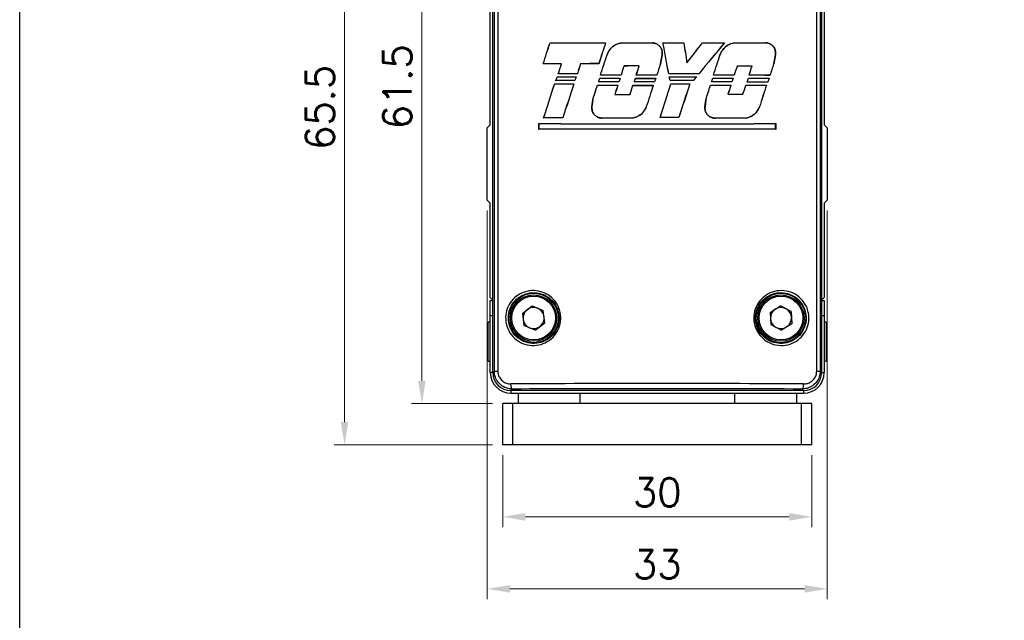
# Model space of a CAD drawing. Header units: inches. Extents: x 0 to 5766, y -2164 to 1330.
# Tile 103 of 210: x 3660 to 3755, y 286 to 344. Entities that reach past the tile are written whole.
import ezdxf

# ---------------------------------------------------------------- set-up
doc = ezdxf.new("R2010")
doc.units = ezdxf.units.IN
doc.header["$MEASUREMENT"] = 0
doc.linetypes.add('SLD-實線', pattern=[0])
doc.layers.add('AM_5', color=3, linetype='Continuous', lineweight=15)
doc.styles.add('尺寸標註', font='romans.shx', dxfattribs={"bigfont": 'CHINESET.SHX'})
doc.dimstyles.new('複本(2) CNS2-1$0', dxfattribs={"dimtxt": 2.75, "dimasz": 2.2, "dimexe": 1, "dimexo": 1, "dimgap": 1, "dimtad": 1, "dimtoh": 1, "dimdsep": 46, "dimtxsty": '尺寸標註', "dimcen": 0, "dimclrd": 2, "dimclre": 2, "dimclrt": 3, "dimadec": 0, "dimazin": 2, "dimtp": 0.1, "dimtm": 0.1, "dimtfac": 0.71, "dimtmove": 0, "dimatfit": 0, "dimfxl": 0, "dimlwd": 13, "dimlwe": 13, "dimarcsym": 0})

# ---------------------------------------------------------------- blocks, each defined once
blk = doc.blocks.new('*D315')
at = {"layer": 'AM_5', "color": 2, "lineweight": 13}
for p, q in [((3706.694, 302.026), (3706.694, 295.026)), ((3736.694, 302.026), (3736.694, 295.026)), ((3708.894, 296.026), (3734.494, 296.026))]:
    blk.add_line(p, q, dxfattribs=at)
at = {"layer": 'AM_5', "color": 2}
for points in [[(3708.894, 296.393), (3708.894, 295.66), (3706.694, 296.026)], [(3734.494, 296.393), (3734.494, 295.66), (3736.694, 296.026)]]:
    blk.add_solid(points, dxfattribs=at)
at = {"layer": 'Defpoints', "color": 0}
for p in [(3706.694, 303.026), (3736.694, 303.026), (3736.694, 296.026)]:
    blk.add_point(p, dxfattribs=at)
at = {"layer": 'AM_5', "color": 3, "insert": (3721.694, 298.401), "char_height": 2.75, "attachment_point": 5, "style": '尺寸標註'}
blk.add_mtext('30', dxfattribs=at)
blk = doc.blocks.new('*D316')
at = {"layer": 'AM_5', "color": 2, "lineweight": 13}
for p, q in [((3705.016, 368.526), (3690.352, 368.526)), ((3691.352, 305.226), (3691.352, 366.326)), ((3705.694, 303.026), (3690.352, 303.026))]:
    blk.add_line(p, q, dxfattribs=at)
at = {"layer": 'AM_5', "color": 2}
for points in [[(3690.986, 366.326), (3691.719, 366.326), (3691.352, 368.526)], [(3690.986, 305.226), (3691.719, 305.226), (3691.352, 303.026)]]:
    blk.add_solid(points, dxfattribs=at)
at = {"layer": 'Defpoints', "color": 0}
for p in [(3691.352, 368.526), (3706.016, 368.526), (3706.694, 303.026)]:
    blk.add_point(p, dxfattribs=at)
at = {"layer": 'AM_5', "color": 3, "insert": (3688.977, 335.776), "char_height": 2.75, "attachment_point": 5, "rotation": 90, "style": '尺寸標註'}
blk.add_mtext('65.5', dxfattribs=at)
blk = doc.blocks.new('*D317')
at = {"layer": 'AM_5', "color": 2, "lineweight": 13}
for p, q in [((3705.016, 368.526), (3697.855, 368.526)), ((3698.855, 366.326), (3698.855, 309.226)), ((3705.694, 307.026), (3697.855, 307.026))]:
    blk.add_line(p, q, dxfattribs=at)
at = {"layer": 'AM_5', "color": 2}
for points in [[(3698.489, 366.326), (3699.222, 366.326), (3698.855, 368.526)], [(3698.489, 309.226), (3699.222, 309.226), (3698.855, 307.026)]]:
    blk.add_solid(points, dxfattribs=at)
at = {"layer": 'Defpoints', "color": 0}
for p in [(3706.016, 368.526), (3698.855, 307.026), (3706.694, 307.026)]:
    blk.add_point(p, dxfattribs=at)
at = {"layer": 'AM_5', "color": 3, "insert": (3696.48, 337.776), "char_height": 2.75, "attachment_point": 5, "rotation": 90, "style": '尺寸標註'}
blk.add_mtext('61.5', dxfattribs=at)
blk = doc.blocks.new('*D331')
at = {"layer": 'AM_5', "color": 2, "lineweight": 13}
for p, q in [((3705.194, 325.776), (3705.194, 288.034)), ((3738.194, 325.776), (3738.194, 288.034)), ((3707.394, 289.034), (3735.994, 289.034))]:
    blk.add_line(p, q, dxfattribs=at)
at = {"layer": 'AM_5', "color": 2}
for points in [[(3707.394, 289.4), (3707.394, 288.667), (3705.194, 289.034)], [(3735.994, 289.4), (3735.994, 288.667), (3738.194, 289.034)]]:
    blk.add_solid(points, dxfattribs=at)
at = {"layer": 'Defpoints', "color": 0}
for p in [(3705.194, 326.776), (3738.194, 326.776), (3738.194, 289.034)]:
    blk.add_point(p, dxfattribs=at)
at = {"layer": 'AM_5', "color": 3, "insert": (3721.694, 291.409), "char_height": 2.75, "attachment_point": 5, "style": '尺寸標註'}
blk.add_mtext('33', dxfattribs=at)

msp = doc.modelspace()

# ---------------------------------------------------------------- linework, layer by layer
at = {"color": 7, "linetype": 'SLD-實線', "lineweight": 25}
for p, q in [((3705.744, 310.026), (3705.744, 367.476)), ((3705.89, 310.172), (3705.89, 367.331)), ((3706.221, 367.331), (3706.221, 310.172)), ((3737.168, 310.172), (3737.168, 367.331)), ((3737.499, 367.331), (3737.499, 310.172)), ((3737.644, 367.476), (3737.644, 310.026)), ((3705.494, 334.076), (3705.494, 360.404)), ((3737.894, 360.404), (3737.894, 334.076)), ((3711.29, 342.058), (3711.293, 342.055)), ((3716.677, 342.042), (3716.672, 342.039)), ((3718.253, 342.04), (3718.254, 342.036)), ((3721.243, 342.038), (3721.243, 342.034)), ((3722.244, 342.038), (3722.248, 342.034)), ((3724.275, 342.039), (3724.272, 342.035)), ((3726.081, 342.041), (3726.083, 342.038)), ((3728.218, 342.046), (3728.211, 342.042)), ((3729.218, 342.048), (3729.218, 342.045)), ((3732.209, 342.059), (3732.209, 342.055)), ((3716.816, 340.879), (3716.82, 340.878)), ((3722.001, 340.015), (3722.162, 340.884)), ((3722.165, 340.884), (3722.004, 340.014)), ((3722.165, 340.884), (3722.162, 340.884)), ((3727.779, 340.88), (3727.783, 340.879)), ((3732.99, 340.009), (3733.152, 340.881)), ((3733.156, 340.88), (3732.993, 340.008)), ((3733.156, 340.88), (3733.152, 340.881)), ((3710.62, 340.002), (3710.625, 340.005)), ((3712.399, 340.009), (3712.404, 340.012)), ((3714.257, 340.015), (3714.254, 340.018)), ((3716.022, 340.019), (3716.02, 340.023)), ((3718.47, 339.794), (3718.467, 339.797)), ((3719.937, 339.795), (3719.942, 339.798)), ((3722.004, 340.014), (3722.001, 340.015)), ((3724.57, 340.106), (3724.568, 340.097)), ((3729.442, 339.784), (3729.439, 339.788)), ((3730.881, 339.779), (3730.886, 339.783)), ((3732.993, 340.008), (3732.99, 340.009)), ((3711.852, 338.37), (3711.857, 338.374)), ((3711.977, 338.754), (3711.979, 338.75)), ((3712.082, 339.028), (3712.087, 339.031)), ((3713.709, 338.377), (3713.707, 338.38)), ((3713.829, 338.748), (3713.824, 338.744)), ((3713.942, 339.034), (3713.94, 339.038)), ((3715.991, 338.245), (3715.996, 338.249)), ((3716.108, 338.604), (3716.111, 338.601)), ((3716.179, 338.902), (3716.184, 338.906)), ((3717.971, 338.249), (3717.969, 338.253)), ((3718.085, 338.601), (3718.08, 338.597)), ((3718.184, 338.906), (3718.182, 338.909)), ((3719.464, 338.251), (3719.469, 338.254)), ((3719.577, 338.599), (3719.58, 338.596)), ((3719.652, 338.907), (3719.656, 338.911)), ((3721.435, 338.252), (3721.432, 338.255)), ((3721.547, 338.598), (3721.543, 338.595)), ((3721.648, 338.908), (3721.646, 338.912)), ((3722.803, 339.045), (3722.806, 339.049)), ((3722.858, 338.736), (3722.863, 338.733)), ((3722.93, 338.389), (3722.933, 338.392)), ((3725.195, 338.387), (3725.194, 338.39)), ((3725.486, 338.738), (3725.478, 338.735)), ((3725.727, 339.043), (3725.726, 339.046)), ((3726.958, 338.246), (3726.963, 338.25)), ((3727.074, 338.604), (3727.076, 338.6)), ((3727.145, 338.903), (3727.149, 338.906)), ((3728.942, 338.242), (3728.939, 338.245)), ((3729.061, 338.609), (3729.057, 338.605)), ((3729.156, 338.898), (3729.153, 338.901)), ((3730.411, 338.237), (3730.415, 338.241)), ((3730.532, 338.613), (3730.535, 338.61)), ((3730.597, 338.893), (3730.602, 338.897)), ((3732.416, 338.229), (3732.414, 338.233)), ((3732.544, 338.621), (3732.539, 338.618)), ((3732.63, 338.885), (3732.628, 338.889)), ((3711.737, 338.076), (3711.74, 338.072)), ((3713.596, 338.069), (3713.591, 338.066)), ((3715.887, 337.926), (3715.89, 337.922)), ((3717.865, 337.922), (3717.86, 337.918)), ((3719.33, 337.92), (3719.333, 337.917)), ((3721.3, 337.919), (3721.296, 337.916)), ((3723.016, 338.057), (3723.018, 338.053)), ((3724.846, 338.058), (3724.841, 338.055)), ((3726.853, 337.924), (3726.856, 337.921)), ((3728.84, 337.929), (3728.835, 337.925)), ((3730.286, 337.933), (3730.289, 337.93)), ((3732.295, 337.941), (3732.29, 337.937)), ((3715.353, 335.842), (3715.428, 336.503)), ((3715.432, 336.502), (3715.356, 335.841)), ((3715.428, 336.503), (3715.432, 336.502)), ((3717.58, 337.043), (3717.576, 337.04)), ((3719.045, 337.041), (3719.047, 337.038)), ((3726.322, 335.841), (3726.397, 336.502)), ((3726.4, 336.501), (3726.325, 335.841)), ((3726.397, 336.502), (3726.4, 336.501)), ((3728.554, 337.049), (3728.549, 337.046)), ((3730.001, 337.053), (3730.004, 337.05)), ((3715.353, 335.842), (3715.356, 335.841)), ((3720.63, 335.836), (3720.627, 335.837)), ((3726.322, 335.841), (3726.325, 335.841)), ((3731.613, 335.83), (3731.61, 335.831)), ((3710.668, 334.767), (3710.673, 334.771)), ((3712.54, 334.774), (3712.537, 334.778)), ((3716.34, 334.732), (3716.34, 334.735)), ((3719.33, 334.736), (3719.33, 334.739)), ((3721.965, 334.791), (3721.97, 334.794)), ((3723.793, 334.79), (3723.791, 334.793)), ((3727.305, 334.731), (3727.305, 334.735)), ((3730.297, 334.723), (3730.297, 334.726)), ((3705.194, 333.776), (3705.494, 334.076)), ((3705.194, 326.776), (3705.194, 333.776)), ((3710.208, 334.206), (3710.211, 334.202)), ((3710.208, 333.644), (3710.208, 334.206)), ((3710.208, 333.644), (3710.211, 333.648)), ((3710.211, 334.202), (3710.211, 333.648)), ((3733.181, 334.206), (3733.177, 334.202)), ((3733.177, 333.648), (3733.177, 334.202)), ((3733.181, 333.644), (3733.177, 333.648)), ((3733.181, 334.206), (3733.181, 333.644)), ((3737.894, 334.076), (3738.194, 333.776)), ((3738.194, 333.776), (3738.194, 326.776)), ((3705.494, 326.476), (3705.194, 326.776)), ((3738.194, 326.776), (3737.894, 326.476)), ((3705.494, 317.326), (3705.494, 326.476)), ((3737.894, 326.476), (3737.894, 317.326)), ((3705.744, 317.076), (3705.494, 317.326)), ((3737.894, 317.326), (3737.644, 317.076)), ((3705.494, 317.026), (3705.744, 317.026)), ((3705.494, 315.526), (3705.494, 317.026)), ((3705.681, 317.139), (3705.681, 317.026)), ((3708.603, 315.777), (3709.539, 316.497)), ((3709.539, 316.497), (3710.63, 316.046)), ((3732.649, 315.875), (3733.646, 316.506)), ((3734.692, 315.958), (3733.646, 316.506)), ((3737.644, 317.026), (3737.894, 317.026)), ((3737.707, 317.026), (3737.707, 317.139)), ((3737.894, 317.026), (3737.894, 315.526)), ((3705.494, 310.026), (3705.494, 315.526)), ((3708.603, 315.777), (3708.758, 314.607)), ((3710.785, 314.875), (3710.63, 316.046)), ((3732.649, 315.875), (3732.696, 314.695)), ((3734.692, 315.958), (3734.74, 314.778)), ((3737.894, 315.526), (3737.894, 310.026)), ((3705.494, 314.926), (3705.294, 314.926)), ((3705.294, 311.126), (3705.294, 314.926)), ((3709.849, 314.156), (3708.758, 314.607)), ((3709.849, 314.156), (3710.785, 314.875)), ((3732.696, 314.695), (3733.742, 314.147)), ((3734.74, 314.778), (3733.742, 314.147)), ((3738.094, 314.926), (3737.894, 314.926)), ((3738.094, 314.926), (3738.094, 313.038)), ((3738.094, 313.038), (3738.094, 311.126)), ((3705.294, 311.126), (3705.494, 311.126)), ((3737.894, 311.126), (3738.094, 311.126)), ((3705.744, 310.026), (3705.89, 310.172)), ((3705.89, 310.172), (3706.221, 310.172)), ((3737.168, 310.172), (3737.499, 310.172)), ((3737.499, 310.172), (3737.644, 310.026)), ((3707.647, 308.43), (3707.494, 308.276)), ((3735.894, 308.276), (3707.494, 308.276)), ((3707.494, 308.026), (3735.894, 308.026)), ((3708.194, 308.026), (3708.194, 307.026)), ((3714.194, 308.026), (3714.194, 307.026)), ((3729.194, 308.026), (3729.194, 307.026)), ((3735.194, 308.026), (3735.194, 307.026)), ((3735.894, 308.276), (3735.741, 308.43)), ((3706.694, 303.026), (3706.694, 307.026)), ((3707.694, 307.026), (3706.694, 307.026)), ((3707.694, 303.026), (3707.694, 307.026)), ((3735.694, 307.026), (3707.694, 307.026)), ((3735.694, 303.026), (3735.694, 307.026)), ((3736.694, 307.026), (3735.694, 307.026)), ((3736.694, 303.026), (3736.694, 307.026)), ((3707.694, 303.026), (3706.694, 303.026)), ((3735.694, 303.026), (3707.694, 303.026)), ((3736.694, 303.026), (3735.694, 303.026))]:
    msp.add_line(p, q, dxfattribs=at)
at = {"color": 8, "linetype": 'SLD-實線', "lineweight": 25}
for p, q in [((3705.744, 315.526), (3705.494, 315.526)), ((3737.894, 315.526), (3737.644, 315.526)), ((3705.744, 310.026), (3705.494, 310.026)), ((3737.644, 310.026), (3737.894, 310.026)), ((3707.494, 308.276), (3707.494, 308.026)), ((3735.894, 308.276), (3735.894, 308.026))]:
    msp.add_line(p, q, dxfattribs=at)
msp.add_lwpolyline([(3659.828, 203.663), (3659.828, 591.783), (4086.155, 591.783), (4086.155, 203.663)])
msp.add_lwpolyline([(3659.828, 591.783), (4086.155, 591.783), (4086.155, 0), (3659.828, 0)], close=True)
at = {"color": 7, "linetype": 'SLD-實線', "lineweight": 25, "flags": 128}
for points in [[(3707.647, 308.43), (3707.617, 308.441), (3707.588, 308.47), (3707.562, 308.517), (3707.538, 308.579), (3707.519, 308.654), (3707.504, 308.74), (3707.495, 308.833), (3707.492, 308.929)], [(3735.741, 308.43), (3735.771, 308.441), (3735.8, 308.47), (3735.827, 308.517), (3735.85, 308.579), (3735.869, 308.654), (3735.884, 308.74), (3735.893, 308.833), (3735.897, 308.929)]]:
    msp.add_lwpolyline(points, dxfattribs=at)
at = {"color": 7, "linetype": 'SLD-實線', "lineweight": 25}
for centre, radius in [((3709.694, 315.326), 2.4), ((3709.694, 315.326), 2.25), ((3709.694, 315.326), 2.125), ((3733.694, 315.326), 2.4), ((3733.694, 315.326), 2.25), ((3733.694, 315.326), 2.125)]:
    msp.add_circle(centre, radius, dxfattribs=at)
for centre, radius, start, end in [((3709.694, 315.326), 1.023, 67.54789, 127.54789), ((3709.694, 315.326), 1.023, 7.54789, 67.54789), ((3733.694, 315.326), 1.022, 62.31674, 122.31674), ((3733.694, 315.326), 1.022, 2.31674, 62.31674), ((3709.694, 315.326), 1.023, 127.54789, 187.54789), ((3709.694, 315.326), 1.023, 307.54789, 7.54789), ((3733.694, 315.326), 1.023, 122.31674, 182.31674), ((3733.694, 315.326), 1.023, 182.31674, 242.31674), ((3733.694, 315.326), 1.022, 302.31674, 2.31674), ((3709.694, 315.326), 1.022, 187.54789, 247.54789), ((3709.694, 315.326), 1.022, 247.54789, 307.54789), ((3733.694, 315.326), 1.022, 242.31674, 302.31674), ((3707.494, 310.026), 2, 180, 270), ((3735.894, 310.026), 2, 270, 0)]:
    msp.add_arc(centre, radius, start, end, dxfattribs=at)
for centre, major_axis, ratio, start_param, end_param in [((3721.694, 376.654), (45.744, 141.072), 0.005384, 4.451305, 4.466372), ((3721.694, 376.654), (45.944, 141.688), 0.005384, 4.452502, 4.467447), ((3721.694, 342.836), (45.75, 0), 0.017455, 4.482974, 4.602503), ((3721.694, 342.836), (45.95, 0), 0.017455, 4.484049, 4.602878), ((3721.694, 354.938), (45.944, 141.688), 0.005384, 1.663705, 1.678002), ((3721.694, 354.938), (45.744, 141.072), 0.005384, 1.664079, 1.67849), ((3721.694, 342.836), (45.75, 0), 0.017455, 4.637111, 4.702534), ((3721.694, 342.836), (45.95, 0), 0.017455, 4.637444, 4.702575), ((3721.694, 342.836), (45.75, 0), 0.017455, 4.724404, 4.76884), ((3721.694, 340.632), (-45.743, 244.773), 0.003206, 4.705306, 4.71753), ((3721.694, 342.836), (45.95, 0), 0.017455, 4.724443, 4.768529), ((3721.694, 340.632), (-45.943, 245.843), 0.003206, 4.705348, 4.717491), ((3721.694, 364.265), (-45.943, 301.508), 0.002629, 1.644191, 1.650638), ((3721.694, 364.265), (-45.743, 300.196), 0.002629, 1.644502, 1.650961), ((3721.694, 337.721), (45.946, 58.772), 0.01075, 4.761225, 4.794297), ((3721.694, 337.721), (45.746, 58.516), 0.01075, 4.761548, 4.794679), ((3721.694, 332.919), (45.946, 55.561), 0.011124, 1.415052, 1.469496), ((3721.694, 332.919), (45.746, 55.319), 0.011124, 1.41426, 1.469075), ((3721.694, 342.836), (45.75, 0), 0.017455, 4.80843, 4.855475), ((3721.694, 342.836), (45.95, 0), 0.017455, 4.808048, 4.854682), ((3721.694, 342.836), (45.75, 0), 0.017455, 4.8776, 4.944296), ((3721.694, 342.836), (45.95, 0), 0.017455, 4.876879, 4.943267), ((3721.694, 358.634), (45.744, 142.233), 0.005344, 4.574931, 4.588953), ((3721.694, 358.634), (45.944, 142.854), 0.005344, 4.575566, 4.589493), ((3721.694, 324.55), (45.744, 142.233), 0.005344, 4.815191, 4.829177), ((3721.694, 324.55), (45.944, 142.854), 0.005344, 4.814774, 4.828666), ((3721.694, 339.227), (45.75, 0), 0.017455, 1.775392, 1.815278), ((3721.694, 339.227), (45.95, 0), 0.017455, 1.77438, 1.814081), ((3721.694, 371.455), (45.744, 142.233), 0.005344, 4.4841, 4.491178), ((3721.694, 371.455), (45.944, 142.854), 0.005344, 4.485145, 4.49219), ((3721.694, 360.56), (45.944, 142.854), 0.005344, 1.71681, 1.723752), ((3721.694, 360.56), (45.744, 142.233), 0.005344, 1.717471, 1.724443), ((3721.694, 339.227), (45.95, 0), 0.017455, 1.694604, 1.733426), ((3721.694, 339.227), (45.75, 0), 0.017455, 1.695092, 1.734086), ((3721.694, 347.216), (45.944, 142.854), 0.005344, 1.62447, 1.630693), ((3721.694, 347.216), (45.744, 142.233), 0.005344, 1.624722, 1.630972), ((3721.694, 338.997), (45.95, 0), 0.017455, 1.608937, 1.641085), ((3721.694, 338.997), (45.75, 0), 0.017455, 1.609209, 1.641337), ((3721.694, 347.862), (45.744, 142.233), 0.005344, 4.651111, 4.657361), ((3721.694, 347.862), (45.944, 142.854), 0.005344, 4.65141, 4.657633), ((3721.694, 336.443), (45.944, 142.854), 0.005344, 1.547508, 1.555235), ((3721.694, 336.443), (45.744, 142.233), 0.005344, 1.547405, 1.555184), ((3721.694, 313.131), (45.944, 142.854), 0.005344, 1.384818, 1.39113), ((3721.694, 313.131), (45.744, 142.233), 0.005344, 1.384013, 1.390354), ((3721.694, 338.997), (45.95, 0), 0.017455, 1.369401, 1.401433), ((3721.694, 338.997), (45.75, 0), 0.017455, 1.368617, 1.400628), ((3721.694, 313.777), (45.744, 142.233), 0.005344, 4.891619, 4.897953), ((3721.694, 313.777), (45.944, 142.854), 0.005344, 4.890864, 4.897169), ((3721.694, 302.359), (45.944, 142.854), 0.005344, 1.305813, 1.31393), ((3721.694, 302.359), (45.744, 142.233), 0.005344, 1.304626, 1.3128), ((3721.694, 371.217), (45.744, 140.962), 0.005388, 4.478958, 4.481756), ((3721.694, 337.59), (45.75, 0), 0.017455, 1.746229, 1.787626), ((3721.694, 371.217), (45.944, 141.578), 0.005388, 4.480027, 4.48276), ((3721.694, 337.59), (45.95, 0), 0.017455, 1.745515, 1.786557), ((3721.694, 339.534), (45.75, 0), 0.017455, 4.498357, 4.539619), ((3721.694, 339.534), (45.95, 0), 0.017455, 4.499361, 4.540271), ((3721.694, 338.247), (45.75, 0), 0.017455, 1.741059, 1.78247), ((3721.694, 338.247), (45.95, 0), 0.017455, 1.740367, 1.781425), ((3721.694, 360.429), (45.944, 141.578), 0.005388, 1.726313, 1.728914), ((3721.694, 360.429), (45.744, 140.962), 0.005388, 1.726965, 1.729628), ((3721.694, 358.38), (45.744, 140.962), 0.005388, 4.570808, 4.57338), ((3721.694, 337.453), (45.75, 0), 0.017455, 1.652264, 1.695776), ((3721.694, 358.38), (45.944, 141.578), 0.005388, 4.571462, 4.573972), ((3721.694, 337.453), (45.95, 0), 0.017455, 1.651964, 1.695122), ((3721.694, 339.397), (45.75, 0), 0.017455, 4.589981, 4.633422), ((3721.694, 339.397), (45.95, 0), 0.017455, 4.590573, 4.633662), ((3721.694, 338.11), (45.75, 0), 0.017455, 1.647587, 1.691639), ((3721.694, 338.11), (45.95, 0), 0.017455, 1.647308, 1.691004), ((3721.694, 347.14), (45.944, 141.578), 0.005388, 1.632922, 1.635363), ((3721.694, 347.14), (45.744, 140.962), 0.005388, 1.633162, 1.635662), ((3721.694, 347.704), (45.744, 140.962), 0.005388, 4.647023, 4.6495), ((3721.694, 337.453), (45.75, 0), 0.017455, 1.576466, 1.619561), ((3721.694, 347.704), (45.944, 141.578), 0.005388, 4.64734, 4.649757), ((3721.694, 337.453), (45.95, 0), 0.017455, 1.576496, 1.619244), ((3721.694, 339.397), (45.75, 0), 0.017455, 4.666101, 4.709179), ((3721.694, 339.397), (45.95, 0), 0.017455, 4.666358, 4.709089), ((3721.694, 338.11), (45.75, 0), 0.017455, 1.5718, 1.615459), ((3721.694, 338.11), (45.95, 0), 0.017455, 1.571851, 1.61516), ((3721.694, 336.464), (45.944, 141.578), 0.005388, 1.557495, 1.559895), ((3721.694, 336.464), (45.744, 140.962), 0.005388, 1.557405, 1.559865), ((3721.694, 338.247), (45.75, 0), 0.017455, 1.482526, 1.546557), ((3721.694, 338.247), (45.95, 0), 0.017455, 1.482947, 1.546599), ((3721.694, 339.534), (45.75, 0), 0.017455, 4.737836, 4.795355), ((3721.694, 340.431), (-45.743, 222.247), 0.003519, 4.702474, 4.704037), ((3721.694, 339.534), (45.95, 0), 0.017455, 4.737819, 4.79483), ((3721.694, 340.431), (-45.943, 223.219), 0.003519, 4.70253, 4.704054), ((3721.694, 337.59), (45.75, 0), 0.017455, 1.494195, 1.543787), ((3721.694, 337.59), (45.95, 0), 0.017455, 1.494565, 1.543842), ((3721.694, 332.883), (45.946, 55.808), 0.011094, 1.47488, 1.48109), ((3721.694, 332.883), (45.746, 55.565), 0.011094, 1.474356, 1.48072), ((3721.694, 324.6), (45.744, 140.962), 0.005388, 4.811095, 4.813644), ((3721.694, 337.453), (45.75, 0), 0.017455, 1.411707, 1.455489), ((3721.694, 324.6), (45.944, 141.578), 0.005388, 4.810697, 4.813184), ((3721.694, 337.453), (45.95, 0), 0.017455, 1.412462, 1.455888), ((3721.694, 339.397), (45.75, 0), 0.017455, 4.830245, 4.874126), ((3721.694, 339.397), (45.95, 0), 0.017455, 4.829785, 4.873308), ((3721.694, 338.11), (45.75, 0), 0.017455, 1.406969, 1.451379), ((3721.694, 338.11), (45.95, 0), 0.017455, 1.407745, 1.451796), ((3721.694, 313.36), (45.944, 141.578), 0.005388, 1.393276, 1.395861), ((3721.694, 313.36), (45.744, 140.962), 0.005388, 1.392459, 1.395106), ((3721.694, 313.924), (45.744, 140.962), 0.005388, 4.887481, 4.890192), ((3721.694, 337.453), (45.75, 0), 0.017455, 1.334234, 1.379103), ((3721.694, 313.924), (45.944, 141.578), 0.005388, 4.886744, 4.889392), ((3721.694, 337.453), (45.95, 0), 0.017455, 1.335342, 1.37984), ((3721.694, 339.397), (45.75, 0), 0.017455, 4.906793, 4.951824), ((3721.694, 339.397), (45.95, 0), 0.017455, 4.905993, 4.95065), ((3721.694, 338.11), (45.75, 0), 0.017455, 1.329415, 1.374951), ((3721.694, 338.11), (45.95, 0), 0.017455, 1.330546, 1.375706), ((3721.694, 302.684), (45.944, 141.578), 0.005388, 1.315934, 1.318741), ((3721.694, 302.684), (45.744, 140.962), 0.005388, 1.31476, 1.317633), ((3721.694, 371.57), (45.744, 142.233), 0.005344, 4.452378, 4.476385), ((3721.694, 371.57), (45.944, 142.854), 0.005344, 4.45357, 4.477414), ((3721.694, 338.855), (45.75, 0), 0.017455, 4.493, 4.534439), ((3721.694, 338.855), (45.95, 0), 0.017455, 4.494029, 4.535114), ((3721.694, 360.675), (45.944, 142.854), 0.005344, 1.731456, 1.754809), ((3721.694, 360.675), (45.744, 142.233), 0.005344, 1.732131, 1.75564), ((3721.694, 358.563), (45.744, 142.233), 0.005344, 4.55838, 4.568498), ((3721.694, 358.563), (45.944, 142.854), 0.005344, 4.559057, 4.569111), ((3721.694, 338.718), (45.75, 0), 0.017455, 4.585113, 4.628596), ((3721.694, 338.718), (45.95, 0), 0.017455, 4.585727, 4.628857), ((3721.694, 347.14), (45.944, 141.578), 0.005388, 1.637727, 1.643947), ((3721.694, 347.14), (45.744, 140.962), 0.005388, 1.637988, 1.644235), ((3721.694, 347.785), (45.744, 140.962), 0.005388, 4.637845, 4.644095), ((3721.694, 347.785), (45.944, 141.578), 0.005388, 4.638153, 4.644376), ((3721.694, 338.718), (45.75, 0), 0.017455, 4.660696, 4.70378), ((3721.694, 338.718), (45.95, 0), 0.017455, 4.660977, 4.703713), ((3721.694, 336.536), (45.944, 142.854), 0.005344, 1.562857, 1.577405), ((3721.694, 336.536), (45.744, 142.233), 0.005344, 1.56279, 1.577435), ((3721.694, 336.555), (45.744, 142.233), 0.005344, 4.7017, 4.724664), ((3721.694, 336.555), (45.944, 142.854), 0.005344, 4.701778, 4.724594), ((3721.694, 338.855), (45.75, 0), 0.017455, 4.74128, 4.78133), ((3721.694, 338.855), (45.95, 0), 0.017455, 4.741209, 4.780924), ((3721.694, 325.661), (45.944, 142.854), 0.005344, 1.485646, 1.508543), ((3721.694, 325.661), (45.744, 142.233), 0.005344, 1.48524, 1.508288), ((3721.694, 324.479), (45.744, 142.233), 0.005344, 4.798742, 4.808782), ((3721.694, 324.479), (45.944, 142.854), 0.005344, 4.798367, 4.808344), ((3721.694, 338.718), (45.75, 0), 0.017455, 4.825397, 4.869225), ((3721.694, 338.718), (45.95, 0), 0.017455, 4.824959, 4.86843), ((3721.694, 313.36), (45.944, 141.578), 0.005388, 1.398155, 1.404461), ((3721.694, 313.36), (45.744, 140.962), 0.005388, 1.397359, 1.403694), ((3721.694, 314.005), (45.744, 140.962), 0.005388, 4.878379, 4.88471), ((3721.694, 314.005), (45.944, 141.578), 0.005388, 4.877632, 4.883935), ((3721.694, 338.718), (45.75, 0), 0.017455, 4.901311, 4.946235), ((3721.694, 338.718), (45.95, 0), 0.017455, 4.900536, 4.945087), ((3721.694, 302.452), (45.944, 142.854), 0.005344, 1.321483, 1.336673), ((3721.694, 302.452), (45.744, 142.233), 0.005344, 1.320335, 1.335631), ((3721.694, 337.839), (45.95, 0), 0.017455, 4.622637, 4.654754), ((3721.694, 337.839), (45.75, 0), 0.017455, 4.622349, 4.654446), ((3721.694, 337.839), (45.95, 0), 0.017455, 4.862123, 4.894233), ((3721.694, 337.839), (45.75, 0), 0.017455, 4.862891, 4.89498), ((3721.694, 333.992), (45.75, 0), 0.017455, 1.772256, 1.814192), ((3721.694, 333.992), (45.95, 0), 0.017455, 1.771424, 1.813), ((3721.694, 333.938), (45.95, 0), 0.017455, 1.622269, 1.687583), ((3721.694, 333.938), (45.75, 0), 0.017455, 1.622487, 1.688096), ((3721.694, 333.992), (45.75, 0), 0.017455, 1.524903, 1.56487), ((3721.694, 333.992), (45.95, 0), 0.017455, 1.525159, 1.564792), ((3721.694, 333.938), (45.95, 0), 0.017455, 1.382473, 1.448377), ((3721.694, 333.938), (45.75, 0), 0.017455, 1.381632, 1.447839), ((3721.694, 334.979), (45.75, 0), 0.017455, 4.458599, 4.966179), ((3721.694, 332.871), (45.75, 0), 0.017455, 1.317006, 1.824587), ((3721.694, 334.979), (45.95, 0), 0.017455, 4.459809, 4.964969), ((3721.694, 332.871), (45.95, 0), 0.017455, 1.318216, 1.823376), ((3707.494, 310.027), (1.238, 1.238), 0.999695, 2.356347, 3.926839), ((3735.894, 310.027), (-1.238, 1.238), 0.999695, 2.356347, 3.926839), ((3721.694, 308.179), (45.75, 0), 0.017264, 1.255147, 1.886446), ((3721.694, 307.679), (45.25, 0), 0.017455, 1.255147, 1.886446)]:
    msp.add_ellipse(centre, major_axis=major_axis, ratio=ratio, start_param=start_param, end_param=end_param, dxfattribs=at)
for points, knots in [([(3716.816, 340.879), (3716.895, 341.052), (3717.056, 341.404), (3717.499, 341.797), (3717.926, 341.988), (3718.186, 342.029), (3718.253, 342.04)], [0, 0, 0, 0, 0.290339, 0.591891, 0.894626, 1, 1, 1, 1]), ([(3718.254, 342.036), (3718.062, 341.994), (3717.678, 341.908), (3717.198, 341.547), (3716.932, 341.172), (3716.841, 340.934), (3716.82, 340.878)], [0, 0, 0, 0, 0.3015107, 0.6050395, 0.9083093, 1, 1, 1, 1]), ([(3721.243, 342.038), (3721.353, 342.022), (3721.572, 341.99), (3721.857, 341.809), (3722.07, 341.55), (3722.184, 341.234), (3722.186, 341.003), (3722.166, 340.89), (3722.165, 340.884)], [0, 0, 0, 0, 0.197173, 0.395294, 0.593408, 0.79151, 0.989578, 1, 1, 1, 1]), ([(3722.162, 340.884), (3722.171, 340.984), (3722.189, 341.193), (3722.089, 341.504), (3721.893, 341.773), (3721.616, 341.962), (3721.384, 342.025), (3721.259, 342.033), (3721.243, 342.034)], [0, 0, 0, 0, 0.178995, 0.376994, 0.575005, 0.77305, 0.971112, 1, 1, 1, 1]), ([(3727.779, 340.88), (3727.858, 341.053), (3728.018, 341.406), (3728.46, 341.801), (3728.887, 341.994), (3729.149, 342.037), (3729.218, 342.048)], [0, 0, 0, 0, 0.288623, 0.588776, 0.890877, 1, 1, 1, 1]), ([(3729.218, 342.045), (3729.026, 342.001), (3728.64, 341.914), (3728.156, 341.546), (3727.892, 341.169), (3727.802, 340.932), (3727.783, 340.879)], [0, 0, 0, 0, 0.3039417, 0.6102873, 0.9138566, 1, 1, 1, 1]), ([(3732.209, 342.059), (3732.323, 342.043), (3732.552, 342.011), (3732.85, 341.819), (3733.066, 341.546), (3733.183, 341.216), (3733.165, 340.991), (3733.156, 340.88)], [0, 0, 0, 0, 0.203842, 0.408984, 0.611499, 0.808099, 1, 1, 1, 1]), ([(3733.152, 340.881), (3733.161, 340.98), (3733.18, 341.189), (3733.084, 341.499), (3732.894, 341.771), (3732.622, 341.968), (3732.378, 342.044), (3732.238, 342.053), (3732.209, 342.055)], [0, 0, 0, 0, 0.173011, 0.362191, 0.552532, 0.74767, 0.948593, 1, 1, 1, 1]), ([(3716.34, 334.732), (3716.228, 334.742), (3716.005, 334.762), (3715.706, 334.932), (3715.481, 335.183), (3715.345, 335.501), (3715.35, 335.727), (3715.353, 335.842)], [0, 0, 0, 0, 0.199641, 0.399745, 0.599418, 0.797571, 1, 1, 1, 1]), ([(3715.356, 335.841), (3715.353, 335.738), (3715.346, 335.524), (3715.466, 335.217), (3715.677, 334.96), (3715.964, 334.787), (3716.199, 334.736), (3716.325, 334.735), (3716.34, 334.735)], [0, 0, 0, 0, 0.1840565, 0.3795621, 0.5756553, 0.7734082, 0.97276, 1, 1, 1, 1]), ([(3719.33, 334.739), (3719.516, 334.795), (3719.889, 334.908), (3720.359, 335.299), (3720.537, 335.656), (3720.627, 335.837)], [0, 0, 0, 0, 0.327558, 0.658479, 1, 1, 1, 1]), ([(3720.63, 335.836), (3720.547, 335.666), (3720.378, 335.32), (3719.917, 334.917), (3719.53, 334.797), (3719.33, 334.736)], [0, 0, 0, 0, 0.318363, 0.648805, 1, 1, 1, 1]), ([(3727.305, 334.731), (3727.194, 334.742), (3726.971, 334.763), (3726.673, 334.933), (3726.449, 335.185), (3726.313, 335.502), (3726.319, 335.727), (3726.322, 335.841)], [0, 0, 0, 0, 0.199905, 0.400296, 0.5998, 0.798056, 1, 1, 1, 1]), ([(3726.325, 335.841), (3726.322, 335.737), (3726.315, 335.523), (3726.436, 335.214), (3726.649, 334.957), (3726.937, 334.785), (3727.169, 334.736), (3727.292, 334.735), (3727.305, 334.735)], [0, 0, 0, 0, 0.185261, 0.38221, 0.5794, 0.777413, 0.976619, 1, 1, 1, 1]), ([(3730.297, 334.726), (3730.486, 334.782), (3730.867, 334.895), (3731.341, 335.291), (3731.521, 335.652), (3731.61, 335.831)], [0, 0, 0, 0, 0.331746, 0.667649, 1, 1, 1, 1]), ([(3731.613, 335.83), (3731.531, 335.662), (3731.362, 335.316), (3730.899, 334.907), (3730.505, 334.786), (3730.297, 334.723)], [0, 0, 0, 0, 0.310679, 0.636582, 1, 1, 1, 1]), ([(3706.992, 315.072), (3706.985, 315.184), (3706.963, 315.58), (3707.103, 316.263), (3707.528, 317.019), (3708.184, 317.61), (3709.02, 317.969), (3709.953, 318.029), (3710.863, 317.765), (3711.624, 317.207), (3712.082, 316.527), (3712.325, 315.775), (3712.357, 314.985), (3712.098, 314.129), (3711.576, 313.404), (3710.844, 312.885), (3709.973, 312.63), (3709.052, 312.676), (3708.183, 313.035), (3707.49, 313.673), (3707.099, 314.402), (3707.021, 314.89), (3706.992, 315.072)], [0, 0, 0, 0, 0.019842, 0.069952, 0.120224, 0.172425, 0.227195, 0.283756, 0.340448, 0.39587, 0.449602, 0.483074, 0.534639, 0.586219, 0.638007, 0.690579, 0.744435, 0.799843, 0.856453, 0.912995, 0.967697, 1, 1, 1, 1]), ([(3707.255, 315.091), (3707.282, 314.923), (3707.352, 314.477), (3707.572, 314.067), (3707.915, 313.61), (3708.353, 313.207), (3709.151, 312.875), (3710, 312.832), (3710.802, 313.068), (3711.476, 313.548), (3711.957, 314.219), (3712.196, 315.01), (3712.166, 315.741), (3711.942, 316.437), (3711.52, 317.067), (3710.819, 317.582), (3709.981, 317.827), (3709.122, 317.77), (3708.352, 317.439), (3707.749, 316.891), (3707.357, 316.193), (3707.228, 315.561), (3707.249, 315.195), (3707.255, 315.091)], [0, 0, 0, 0, 0.032271, 0.085901, 0.086975, 0.143563, 0.20024, 0.25569, 0.309546, 0.362089, 0.413843, 0.465397, 0.516938, 0.550393, 0.604089, 0.65948, 0.716172, 0.772779, 0.827613, 0.879859, 0.930124, 0.980182, 1, 1, 1, 1]), ([(3731.074, 315.044), (3731.068, 315.139), (3731.039, 315.525), (3731.161, 316.211), (3731.586, 316.995), (3732.246, 317.6), (3733.074, 317.96), (3733.988, 318.031), (3734.889, 317.79), (3735.664, 317.25), (3736.146, 316.563), (3736.399, 315.805), (3736.438, 315.024), (3736.204, 314.189), (3735.716, 313.468), (3735.01, 312.928), (3734.139, 312.639), (3733.2, 312.66), (3732.315, 313.003), (3731.612, 313.623), (3731.197, 314.346), (3731.11, 314.845), (3731.074, 315.044)], [0, 0, 0, 0, 0.016736, 0.068338, 0.119972, 0.172184, 0.225503, 0.280322, 0.336575, 0.393346, 0.448934, 0.483903, 0.533961, 0.584025, 0.634647, 0.687489, 0.742831, 0.799592, 0.856064, 0.911063, 0.964409, 1, 1, 1, 1]), ([(3731.232, 315.065), (3731.265, 314.881), (3731.345, 314.422), (3731.583, 314.007), (3731.933, 313.567), (3732.377, 313.176), (3733.19, 312.86), (3734.056, 312.841), (3734.857, 313.108), (3735.506, 313.607), (3735.956, 314.275), (3736.172, 315.047), (3736.136, 315.769), (3735.902, 316.47), (3735.459, 317.105), (3734.746, 317.604), (3733.917, 317.828), (3733.075, 317.763), (3732.312, 317.429), (3731.704, 316.87), (3731.312, 316.145), (3731.2, 315.51), (3731.226, 315.153), (3731.232, 315.065)], [0, 0, 0, 0, 0.035574, 0.088398, 0.088894, 0.143859, 0.200322, 0.257118, 0.312525, 0.36542, 0.416049, 0.466071, 0.51607, 0.551013, 0.606612, 0.663444, 0.719759, 0.774605, 0.827912, 0.880091, 0.931693, 0.983271, 1, 1, 1, 1]), ([(3707.647, 308.43), (3707.44, 308.45), (3707.024, 308.491), (3706.477, 308.821), (3706.083, 309.301), (3705.909, 309.784), (3705.895, 310.077), (3705.89, 310.172)], [0, 0, 0, 0, 0.228462, 0.458369, 0.683803, 0.897275, 1, 1, 1, 1]), ([(3706.221, 310.172), (3706.224, 310.104), (3706.235, 309.894), (3706.362, 309.547), (3706.648, 309.206), (3707.043, 308.972), (3707.342, 308.944), (3707.492, 308.929)], [0, 0, 0, 0, 0.100712, 0.310835, 0.535429, 0.767557, 1, 1, 1, 1]), ([(3737.499, 310.172), (3737.481, 309.985), (3737.446, 309.613), (3737.174, 309.113), (3736.768, 308.719), (3736.268, 308.471), (3735.908, 308.443), (3735.741, 308.43)], [0, 0, 0, 0, 0.200588, 0.399903, 0.602485, 0.815419, 1, 1, 1, 1]), ([(3735.897, 308.929), (3736.017, 308.939), (3736.277, 308.958), (3736.637, 309.133), (3736.932, 309.414), (3737.129, 309.771), (3737.155, 310.038), (3737.168, 310.172)], [0, 0, 0, 0, 0.1878625, 0.4033855, 0.6061418, 0.8032081, 1, 1, 1, 1])]:
    msp.add_open_spline(points, degree=3, knots=knots, dxfattribs=at)

# ---------------------------------------------------------------- dimensions: what is measured, and where the dimension line sits
at = {"layer": 'AM_5'}
for base, p1, p2, picture, middle in [((3691.352, 368.526), (3706.694, 303.026), (3706.016, 368.526), '*D316', (3688.977, 335.776)), ((3698.855, 307.026), (3706.016, 368.526), (3706.694, 307.026), '*D317', (3696.48, 337.776))]:
    dim = msp.add_linear_dim(base=base, p1=p1, p2=p2, angle=90, dimstyle='複本(2) CNS2-1$0', override={"dimdec": 1}, dxfattribs=at)
    dim.commit()
    dim.dimension.update_dxf_attribs({"geometry": picture, "text_midpoint": middle})
for base, p1, p2, picture, middle in [((3738.194, 289.034), (3705.194, 326.776), (3738.194, 326.776), '*D331', (3721.694, 291.409)), ((3736.694, 296.026), (3706.694, 303.026), (3736.694, 303.026), '*D315', (3721.694, 298.401))]:
    dim = msp.add_linear_dim(base=base, p1=p1, p2=p2, dimstyle='複本(2) CNS2-1$0', override={"dimdec": 1}, dxfattribs=at)
    dim.commit()
    dim.dimension.update_dxf_attribs({"geometry": picture, "text_midpoint": middle})

doc.saveas('drawing.dxf')
